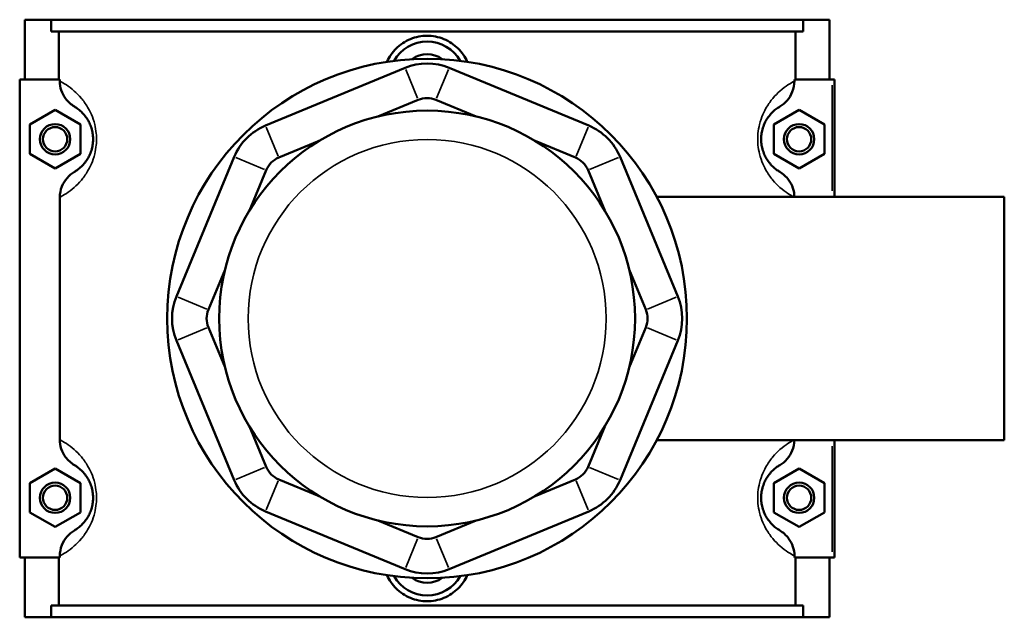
# Model space of a CAD drawing. Header units: inches. Extents: x 0.1 to 46.6, y -0.2 to 47.3.
# Tile 7 of 8: x 15 to 22.7, y 31.5 to 36.1. Entities that reach past the tile are written whole.
import ezdxf

# ---------------------------------------------------------------- set-up
doc = ezdxf.new("R2010")
doc.units = ezdxf.units.IN
doc.header["$MEASUREMENT"] = 0
doc.layers.add('Visible (ANSI)', color=7, linetype='Continuous', lineweight=50)
doc.layers.add('Visible Narrow (ANSI)', color=7, linetype='Continuous', lineweight=35)

msp = doc.modelspace()

# ---------------------------------------------------------------- linework, layer by layer
at = {"layer": 'Visible (ANSI)'}
for p, q in [((15.0696, 35.6842), (15.0696, 36.1492)), ((15.0696, 36.1492), (15.2747, 36.1492)), ((15.2747, 36.1492), (21.1244, 36.1492)), ((15.2747, 36.0562), (15.2747, 36.1492)), ((21.1244, 36.1492), (21.1244, 36.0562)), ((21.1244, 36.1492), (21.3296, 36.1492)), ((21.3296, 35.6842), (21.3296, 36.1492)), ((21.1244, 36.0562), (15.2747, 36.0562)), ((15.3342, 36.0562), (15.3342, 35.6842)), ((21.0649, 35.6842), (21.0649, 36.0562)), ((18.0277, 35.7744), (16.9421, 35.3248)), ((19.457, 35.3248), (18.3715, 35.7744)), ((15.3422, 35.6842), (15.0302, 35.6842)), ((15.0302, 35.6842), (15.0302, 31.9642)), ((15.3422, 35.6842), (15.3422, 35.6716)), ((21.0569, 35.6716), (21.0569, 35.6842)), ((21.0569, 35.6842), (21.3492, 35.6842)), ((21.3492, 35.6842), (21.3689, 35.6842)), ((21.3689, 34.771), (21.3689, 35.6842)), ((17.817, 35.3955), (18.1308, 35.5254)), ((18.2683, 35.5254), (18.5821, 35.3955)), ((15.1089, 35.3328), (15.3058, 35.4465)), ((15.3058, 35.4465), (15.5026, 35.3328)), ((21.0933, 35.4465), (20.8965, 35.3328)), ((21.2902, 35.3328), (21.0933, 35.4465)), ((15.1089, 35.1055), (15.1089, 35.3328)), ((15.5026, 35.3328), (15.5026, 35.1055)), ((20.8965, 35.3328), (20.8965, 35.1055)), ((21.2902, 35.1055), (21.2902, 35.3328)), ((17.0452, 35.0758), (17.359, 35.2057)), ((19.0401, 35.2057), (19.3539, 35.0758)), ((15.3058, 34.9919), (15.1089, 35.1055)), ((15.5026, 35.1055), (15.3058, 34.9919)), ((16.699, 35.0817), (16.2493, 33.9961)), ((20.1498, 33.9961), (19.7002, 35.0817)), ((20.8965, 35.1055), (21.0933, 34.9919)), ((21.0933, 34.9919), (21.2902, 35.1055)), ((16.818, 34.6648), (16.948, 34.9785)), ((19.4511, 34.9785), (19.5811, 34.6648)), ((15.3422, 34.7668), (15.3422, 32.8816)), ((19.9855, 34.771), (22.6896, 34.771)), ((22.6896, 32.8773), (22.6896, 34.771)), ((16.4983, 33.893), (16.6283, 34.2067)), ((19.7708, 34.2067), (19.9008, 33.893)), ((16.6283, 33.4417), (16.4983, 33.7554)), ((19.9008, 33.7554), (19.7708, 33.4417)), ((16.2493, 33.6523), (16.699, 32.5667)), ((19.7002, 32.5667), (20.1498, 33.6523)), ((16.948, 32.6699), (16.818, 32.9836)), ((19.5811, 32.9836), (19.4511, 32.6699)), ((19.9855, 32.8773), (22.6896, 32.8773)), ((21.3689, 31.9642), (21.3689, 32.8773)), ((15.1089, 32.5428), (15.3058, 32.6565)), ((15.3058, 32.6565), (15.5026, 32.5428)), ((21.0933, 32.6565), (20.8965, 32.5428)), ((21.2902, 32.5428), (21.0933, 32.6565)), ((17.359, 32.4426), (17.0452, 32.5726)), ((19.3539, 32.5726), (19.0401, 32.4426)), ((15.1089, 32.3155), (15.1089, 32.5428)), ((15.5026, 32.5428), (15.5026, 32.3155)), ((20.8965, 32.5428), (20.8965, 32.3155)), ((21.2902, 32.3155), (21.2902, 32.5428)), ((16.9421, 32.3236), (18.0277, 31.8739)), ((18.3715, 31.8739), (19.457, 32.3236)), ((15.3058, 32.2019), (15.1089, 32.3155)), ((15.5026, 32.3155), (15.3058, 32.2019)), ((18.1308, 32.123), (17.817, 32.2529)), ((18.5821, 32.2529), (18.2683, 32.123)), ((20.8965, 32.3155), (21.0933, 32.2019)), ((21.0933, 32.2019), (21.2902, 32.3155)), ((15.0302, 31.9642), (15.3422, 31.9642)), ((15.0696, 31.4992), (15.0696, 31.9642)), ((15.3342, 31.9642), (15.3342, 31.5922)), ((15.3422, 31.9768), (15.3422, 31.9642)), ((21.0569, 31.9642), (21.0569, 31.9768)), ((21.3492, 31.9642), (21.0569, 31.9642)), ((21.0649, 31.5922), (21.0649, 31.9642)), ((21.3296, 31.4992), (21.3296, 31.9642)), ((21.3689, 31.9642), (21.3492, 31.9642)), ((21.1244, 31.5922), (15.2747, 31.5922)), ((15.2747, 31.4992), (15.2747, 31.5922)), ((21.1244, 31.5922), (21.1244, 31.4992)), ((15.2747, 31.4992), (15.0696, 31.4992)), ((15.2747, 31.4992), (21.1244, 31.4992)), ((21.3296, 31.4992), (21.1244, 31.4992))]:
    msp.add_line(p, q, dxfattribs=at)
for centre, radius in [((18.1996, 33.8242), 2.0215), ((18.1996, 33.8242), 1.6172), ((15.3058, 35.2192), 0.1181), ((15.3058, 35.2192), 0.0945), ((21.0933, 35.2192), 0.1181), ((21.0933, 35.2192), 0.0945), ((15.3058, 32.4292), 0.1181), ((15.3058, 32.4292), 0.0945), ((21.0933, 32.4292), 0.1181), ((21.0933, 32.4292), 0.0945)]:
    msp.add_circle(centre, radius, dxfattribs=at)
for centre, radius, start, end in [((18.1996, 35.6842), 0.2953, 29.41667, 150.58333), ((18.1996, 35.6842), 0.1969, 53.40618, 126.59382), ((18.1996, 35.3594), 0.4492, 67.5, 112.5), ((18.1996, 35.3594), 0.1797, 67.5, 112.5), ((17.114, 34.9098), 0.4492, 112.5, 157.5), ((19.2851, 34.9098), 0.4492, 22.5, 67.5), ((17.114, 34.9098), 0.1797, 112.5, 157.5), ((19.2851, 34.9098), 0.1797, 22.5, 67.5), ((16.6643, 33.8242), 0.4492, 157.5, 202.5), ((19.7348, 33.8242), 0.4492, 337.5, 22.5), ((16.6643, 33.8242), 0.1797, 157.5, 202.5), ((19.7348, 33.8242), 0.1797, 337.5, 22.5), ((17.114, 32.7386), 0.1797, 202.5, 247.5), ((19.2851, 32.7386), 0.1797, 292.5, 337.5), ((17.114, 32.7386), 0.4492, 202.5, 247.5), ((19.2851, 32.7386), 0.4492, 292.5, 337.5), ((18.1996, 32.289), 0.1797, 247.5, 292.5), ((18.1996, 32.289), 0.4492, 247.5, 292.5), ((18.1996, 31.9642), 0.2953, 209.41667, 330.58333), ((18.1996, 31.9642), 0.1969, 233.40618, 306.59382)]:
    msp.add_arc(centre, radius, start, end, dxfattribs=at)
for points, knots in [([(17.8872, 35.8214), (17.9046, 35.8606), (17.9298, 35.8963), (17.9888, 35.9548), (18.0272, 35.9808), (18.1112, 36.0154), (18.1568, 36.0239), (18.2423, 36.0239), (18.288, 36.0154), (18.3719, 35.9808), (18.4103, 35.9548), (18.4693, 35.8963), (18.4945, 35.8606), (18.5119, 35.8214)], [2.953249, 2.953249, 2.953249, 2.953249, 3.261774, 3.261774, 3.587718, 3.587718, 3.913662, 3.913662, 4.239607, 4.239607, 4.565551, 4.565551, 4.874075, 4.874075, 4.874075, 4.874075]), ([(15.3422, 35.6716), (15.3422, 35.6473), (15.3462, 35.6231), (15.3616, 35.5771), (15.3729, 35.5554), (15.4061, 35.5104), (15.4299, 35.489), (15.4571, 35.4728)], [-0.6116053, -0.6116053, -0.6116053, -0.6116053, -0.4261876, -0.4261876, -0.2412182, -0.2412182, 0, 0, 0, 0]), ([(20.9421, 35.4728), (20.964, 35.4858), (20.9837, 35.5023), (21.0172, 35.541), (21.0308, 35.5631), (21.0513, 35.6139), (21.0569, 35.6426), (21.0569, 35.6716)], [-0.6110334, -0.6110334, -0.6110334, -0.6110334, -0.4169543, -0.4169543, -0.2208786, -0.2208786, 0, 0, 0, 0]), ([(15.4571, 35.4728), (15.4633, 35.469), (15.4704, 35.4645), (15.4878, 35.452), (15.4986, 35.4434), (15.5195, 35.4233), (15.5294, 35.4127), (15.5479, 35.3888), (15.5565, 35.376), (15.5702, 35.3512), (15.5754, 35.3403), (15.5855, 35.315), (15.5902, 35.3002), (15.5966, 35.2717), (15.5987, 35.2585), (15.6007, 35.2364), (15.6011, 35.2278), (15.6011, 35.2192), (15.6011, 35.2106), (15.6007, 35.2019), (15.5987, 35.1799), (15.5966, 35.1667), (15.5902, 35.1382), (15.5855, 35.1234), (15.5754, 35.0981), (15.5702, 35.0872), (15.5565, 35.0624), (15.5479, 35.0496), (15.5294, 35.0257), (15.5195, 35.0151), (15.4986, 34.995), (15.4878, 34.9864), (15.4704, 34.9739), (15.4633, 34.9694), (15.4571, 34.9656)], [0.684808, 0.684808, 0.684808, 0.684808, 1.066831, 1.066831, 1.547853, 1.547853, 1.933859, 1.933859, 2.261983, 2.261983, 2.476964, 2.476964, 2.7169, 2.7169, 2.902021, 2.902021, 3.017722, 3.017722, 3.017722, 3.133422, 3.133422, 3.318544, 3.318544, 3.55848, 3.55848, 3.773461, 3.773461, 4.101584, 4.101584, 4.48759, 4.48759, 4.968612, 4.968612, 5.350636, 5.350636, 5.350636, 5.350636]), ([(20.9421, 34.9656), (20.9358, 34.9694), (20.9287, 34.9739), (20.9113, 34.9864), (20.9005, 34.995), (20.8796, 35.0151), (20.8697, 35.0257), (20.8512, 35.0496), (20.8426, 35.0624), (20.829, 35.0872), (20.8237, 35.0981), (20.8137, 35.1234), (20.8089, 35.1382), (20.8025, 35.1667), (20.8004, 35.1799), (20.7984, 35.2019), (20.7981, 35.2106), (20.7981, 35.2192), (20.7981, 35.2278), (20.7984, 35.2364), (20.8004, 35.2585), (20.8025, 35.2717), (20.8089, 35.3002), (20.8137, 35.315), (20.8237, 35.3403), (20.829, 35.3512), (20.8426, 35.376), (20.8512, 35.3888), (20.8697, 35.4127), (20.8796, 35.4233), (20.9005, 35.4434), (20.9113, 35.452), (20.9287, 35.4645), (20.9358, 35.469), (20.9421, 35.4728)], [0.684808, 0.684808, 0.684808, 0.684808, 1.066832, 1.066832, 1.547854, 1.547854, 1.933859, 1.933859, 2.261983, 2.261983, 2.476964, 2.476964, 2.7169, 2.7169, 2.902021, 2.902021, 3.017722, 3.017722, 3.017722, 3.133422, 3.133422, 3.318544, 3.318544, 3.55848, 3.55848, 3.773461, 3.773461, 4.101584, 4.101584, 4.48759, 4.48759, 4.968611, 4.968611, 5.350636, 5.350636, 5.350636, 5.350636]), ([(15.4571, 34.9656), (15.4352, 34.9526), (15.4154, 34.9361), (15.3819, 34.8974), (15.3683, 34.8753), (15.3478, 34.8245), (15.3422, 34.7958), (15.3422, 34.7668)], [-0.6110334, -0.6110334, -0.6110334, -0.6110334, -0.4169543, -0.4169543, -0.2208786, -0.2208786, 0, 0, 0, 0]), ([(21.0569, 34.771), (21.0565, 34.7939), (21.0525, 34.8166), (21.0375, 34.8613), (21.0262, 34.883), (20.993, 34.928), (20.9693, 34.9494), (20.9421, 34.9656)], [-0.6008621, -0.6008621, -0.6008621, -0.6008621, -0.4261876, -0.4261876, -0.2412182, -0.2412182, 0, 0, 0, 0]), ([(15.3422, 32.8816), (15.3422, 32.8573), (15.3462, 32.8331), (15.3616, 32.7871), (15.3729, 32.7654), (15.4061, 32.7204), (15.4299, 32.699), (15.4571, 32.6828)], [-0.6116053, -0.6116053, -0.6116053, -0.6116053, -0.4261876, -0.4261876, -0.2412182, -0.2412182, 0, 0, 0, 0]), ([(20.9421, 32.6828), (20.964, 32.6958), (20.9837, 32.7123), (21.0172, 32.751), (21.0308, 32.7731), (21.0508, 32.8226), (21.0564, 32.8498), (21.0569, 32.8773)], [-0.6110334, -0.6110334, -0.6110334, -0.6110334, -0.4169543, -0.4169543, -0.2208786, -0.2208786, -0.0107349, -0.0107349, -0.0107349, -0.0107349]), ([(15.4571, 32.6828), (15.4633, 32.679), (15.4704, 32.6745), (15.4878, 32.662), (15.4986, 32.6534), (15.5195, 32.6333), (15.5294, 32.6227), (15.5479, 32.5988), (15.5565, 32.586), (15.5702, 32.5612), (15.5754, 32.5503), (15.5855, 32.525), (15.5902, 32.5102), (15.5966, 32.4817), (15.5987, 32.4685), (15.6007, 32.4464), (15.6011, 32.4378), (15.6011, 32.4292), (15.6011, 32.4206), (15.6007, 32.4119), (15.5987, 32.3899), (15.5966, 32.3767), (15.5902, 32.3482), (15.5855, 32.3334), (15.5754, 32.3081), (15.5702, 32.2972), (15.5565, 32.2724), (15.5479, 32.2596), (15.5294, 32.2357), (15.5195, 32.2251), (15.4986, 32.205), (15.4878, 32.1964), (15.4704, 32.1839), (15.4633, 32.1794), (15.4571, 32.1756)], [0.684808, 0.684808, 0.684808, 0.684808, 1.066832, 1.066832, 1.547853, 1.547853, 1.933859, 1.933859, 2.261983, 2.261983, 2.476964, 2.476964, 2.7169, 2.7169, 2.902021, 2.902021, 3.017722, 3.017722, 3.017722, 3.133422, 3.133422, 3.318544, 3.318544, 3.55848, 3.55848, 3.773461, 3.773461, 4.101584, 4.101584, 4.48759, 4.48759, 4.968612, 4.968612, 5.350636, 5.350636, 5.350636, 5.350636]), ([(20.9421, 32.1756), (20.9358, 32.1794), (20.9287, 32.1839), (20.9113, 32.1964), (20.9005, 32.205), (20.8796, 32.2251), (20.8697, 32.2357), (20.8512, 32.2596), (20.8426, 32.2724), (20.829, 32.2972), (20.8237, 32.3081), (20.8137, 32.3334), (20.8089, 32.3482), (20.8025, 32.3767), (20.8004, 32.3899), (20.7984, 32.4119), (20.7981, 32.4206), (20.7981, 32.4292), (20.7981, 32.4378), (20.7984, 32.4464), (20.8004, 32.4685), (20.8025, 32.4817), (20.8089, 32.5102), (20.8137, 32.525), (20.8237, 32.5503), (20.829, 32.5612), (20.8426, 32.586), (20.8512, 32.5988), (20.8697, 32.6227), (20.8796, 32.6333), (20.9005, 32.6534), (20.9113, 32.662), (20.9287, 32.6745), (20.9358, 32.679), (20.9421, 32.6828)], [0.684727, 0.684727, 0.684727, 0.684727, 1.066752, 1.066752, 1.547774, 1.547774, 1.933779, 1.933779, 2.261903, 2.261903, 2.476883, 2.476883, 2.716819, 2.716819, 2.90194, 2.90194, 3.017641, 3.017641, 3.017641, 3.133342, 3.133342, 3.318463, 3.318463, 3.558399, 3.558399, 3.773379, 3.773379, 4.101503, 4.101503, 4.487508, 4.487508, 4.968529, 4.968529, 5.350555, 5.350555, 5.350555, 5.350555]), ([(15.4571, 32.1756), (15.4352, 32.1626), (15.4154, 32.1461), (15.3819, 32.1074), (15.3683, 32.0853), (15.3478, 32.0345), (15.3422, 32.0058), (15.3422, 31.9768)], [-0.6110334, -0.6110334, -0.6110334, -0.6110334, -0.4169543, -0.4169543, -0.2208786, -0.2208786, 0, 0, 0, 0]), ([(21.0569, 31.9768), (21.0569, 32.0011), (21.053, 32.0253), (21.0375, 32.0713), (21.0262, 32.093), (20.993, 32.138), (20.9693, 32.1594), (20.9421, 32.1756)], [-0.6116053, -0.6116053, -0.6116053, -0.6116053, -0.4261876, -0.4261876, -0.2412182, -0.2412182, 0, 0, 0, 0]), ([(18.5119, 31.827), (18.4945, 31.7878), (18.4693, 31.7521), (18.4103, 31.6936), (18.3719, 31.6675), (18.288, 31.633), (18.2423, 31.6245), (18.1568, 31.6245), (18.1112, 31.633), (18.0272, 31.6675), (17.9888, 31.6936), (17.9298, 31.7521), (17.9046, 31.7878), (17.8872, 31.827)], [2.953249, 2.953249, 2.953249, 2.953249, 3.261774, 3.261774, 3.587718, 3.587718, 3.913662, 3.913662, 4.239607, 4.239607, 4.565551, 4.565551, 4.874075, 4.874075, 4.874075, 4.874075])]:
    msp.add_open_spline(points, degree=3, knots=knots, dxfattribs=at)
at = {"layer": 'Visible Narrow (ANSI)'}
for p, q in [((18.1256, 35.5379), (18.0328, 35.762)), ((18.2735, 35.5379), (18.3663, 35.762)), ((21.3492, 35.6385), (21.3492, 34.8167)), ((16.9472, 35.3123), (17.0401, 35.0882)), ((19.3591, 35.0882), (19.4519, 35.3123)), ((16.9355, 34.9837), (16.7114, 35.0765)), ((19.4636, 34.9837), (19.6877, 35.0765)), ((16.4859, 33.8981), (16.2618, 33.9909)), ((19.9132, 33.8981), (20.1374, 33.9909)), ((16.4859, 33.7503), (16.2618, 33.6574)), ((19.9132, 33.7503), (20.1374, 33.6574)), ((21.3492, 32.8317), (21.3492, 32.0099)), ((16.9355, 32.6647), (16.7114, 32.5719)), ((19.4636, 32.6647), (19.6877, 32.5719)), ((17.0401, 32.5602), (16.9472, 32.3361)), ((19.3591, 32.5602), (19.4519, 32.3361)), ((18.1256, 32.1105), (18.0328, 31.8864)), ((18.2735, 32.1105), (18.3663, 31.8864))]:
    msp.add_line(p, q, dxfattribs=at)
msp.add_circle((18.1996, 33.8242), 1.3926, dxfattribs=at)
for points, knots in [([(15.3422, 34.7668), (15.3568, 34.7745), (15.3739, 34.7842), (15.4118, 34.8093), (15.4324, 34.8245), (15.4724, 34.8598), (15.4912, 34.8785), (15.5265, 34.9206), (15.5429, 34.9431), (15.5689, 34.9868), (15.5789, 35.0059), (15.5981, 35.0505), (15.6072, 35.0766), (15.6194, 35.1268), (15.6234, 35.15), (15.6271, 35.1888), (15.6278, 35.204), (15.6278, 35.2192), (15.6278, 35.2344), (15.6271, 35.2496), (15.6234, 35.2884), (15.6194, 35.3116), (15.6072, 35.3618), (15.5981, 35.3878), (15.5789, 35.4325), (15.5689, 35.4515), (15.5429, 35.4953), (15.5265, 35.5177), (15.4912, 35.5599), (15.4724, 35.5786), (15.4324, 35.6139), (15.4118, 35.6291), (15.3739, 35.6542), (15.3568, 35.6639), (15.3422, 35.6716)], [-5.471779, -5.471779, -5.471779, -5.471779, -4.968612, -4.968612, -4.48759, -4.48759, -4.101584, -4.101584, -3.773461, -3.773461, -3.55848, -3.55848, -3.318544, -3.318544, -3.133422, -3.133422, -3.017722, -3.017722, -3.017722, -2.902021, -2.902021, -2.7169, -2.7169, -2.476964, -2.476964, -2.261983, -2.261983, -1.933859, -1.933859, -1.547853, -1.547853, -1.066831, -1.066831, -0.563664, -0.563664, -0.563664, -0.563664]), ([(21.0569, 35.6716), (21.0423, 35.6639), (21.0252, 35.6542), (20.9873, 35.6291), (20.9667, 35.6139), (20.9267, 35.5786), (20.908, 35.5599), (20.8726, 35.5177), (20.8562, 35.4953), (20.8302, 35.4515), (20.8203, 35.4325), (20.801, 35.3878), (20.792, 35.3618), (20.7797, 35.3116), (20.7757, 35.2884), (20.772, 35.2496), (20.7713, 35.2344), (20.7713, 35.2192), (20.7713, 35.204), (20.772, 35.1888), (20.7757, 35.15), (20.7797, 35.1268), (20.792, 35.0766), (20.801, 35.0505), (20.8203, 35.0059), (20.8302, 34.9868), (20.8562, 34.9431), (20.8726, 34.9206), (20.908, 34.8785), (20.9267, 34.8598), (20.9667, 34.8245), (20.9873, 34.8093), (21.0218, 34.7864), (21.0362, 34.778), (21.049, 34.771)], [-5.471779, -5.471779, -5.471779, -5.471779, -4.968611, -4.968611, -4.48759, -4.48759, -4.101584, -4.101584, -3.773461, -3.773461, -3.55848, -3.55848, -3.318544, -3.318544, -3.133422, -3.133422, -3.017722, -3.017722, -3.017722, -2.902021, -2.902021, -2.7169, -2.7169, -2.476964, -2.476964, -2.261983, -2.261983, -1.933859, -1.933859, -1.547854, -1.547854, -1.066832, -1.066832, -0.652001, -0.652001, -0.652001, -0.652001]), ([(15.3422, 31.9768), (15.3568, 31.9845), (15.3739, 31.9942), (15.4118, 32.0193), (15.4324, 32.0345), (15.4724, 32.0698), (15.4912, 32.0885), (15.5265, 32.1306), (15.5429, 32.1531), (15.5689, 32.1968), (15.5789, 32.2159), (15.5981, 32.2605), (15.6072, 32.2866), (15.6194, 32.3368), (15.6234, 32.36), (15.6271, 32.3988), (15.6278, 32.414), (15.6278, 32.4292), (15.6278, 32.4444), (15.6271, 32.4596), (15.6234, 32.4984), (15.6194, 32.5216), (15.6072, 32.5718), (15.5981, 32.5978), (15.5789, 32.6425), (15.5689, 32.6615), (15.5429, 32.7053), (15.5265, 32.7277), (15.4912, 32.7699), (15.4724, 32.7886), (15.4324, 32.8239), (15.4118, 32.8391), (15.3739, 32.8642), (15.3568, 32.8739), (15.3422, 32.8816)], [-5.471779, -5.471779, -5.471779, -5.471779, -4.968612, -4.968612, -4.48759, -4.48759, -4.101584, -4.101584, -3.773461, -3.773461, -3.55848, -3.55848, -3.318544, -3.318544, -3.133422, -3.133422, -3.017722, -3.017722, -3.017722, -2.902021, -2.902021, -2.7169, -2.7169, -2.476964, -2.476964, -2.261983, -2.261983, -1.933859, -1.933859, -1.547853, -1.547853, -1.066832, -1.066832, -0.563664, -0.563664, -0.563664, -0.563664]), ([(21.049, 32.8773), (21.0362, 32.8704), (21.0218, 32.862), (20.9873, 32.8391), (20.9667, 32.8239), (20.9267, 32.7886), (20.908, 32.7699), (20.8726, 32.7277), (20.8562, 32.7053), (20.8302, 32.6615), (20.8203, 32.6425), (20.801, 32.5978), (20.792, 32.5718), (20.7797, 32.5216), (20.7757, 32.4984), (20.772, 32.4596), (20.7713, 32.4444), (20.7713, 32.4292), (20.7713, 32.414), (20.772, 32.3988), (20.7757, 32.36), (20.7797, 32.3368), (20.792, 32.2866), (20.801, 32.2605), (20.8203, 32.2159), (20.8302, 32.1968), (20.8562, 32.1531), (20.8726, 32.1306), (20.908, 32.0885), (20.9267, 32.0698), (20.9667, 32.0345), (20.9873, 32.0193), (21.0252, 31.9942), (21.0423, 31.9845), (21.0569, 31.9768)], [-5.383362, -5.383362, -5.383362, -5.383362, -4.968529, -4.968529, -4.487508, -4.487508, -4.101503, -4.101503, -3.773379, -3.773379, -3.558399, -3.558399, -3.318463, -3.318463, -3.133342, -3.133342, -3.017641, -3.017641, -3.017641, -2.90194, -2.90194, -2.716819, -2.716819, -2.476883, -2.476883, -2.261903, -2.261903, -1.933779, -1.933779, -1.547774, -1.547774, -1.066752, -1.066752, -0.563583, -0.563583, -0.563583, -0.563583])]:
    msp.add_open_spline(points, degree=3, knots=knots, dxfattribs=at)

doc.saveas('drawing.dxf')
